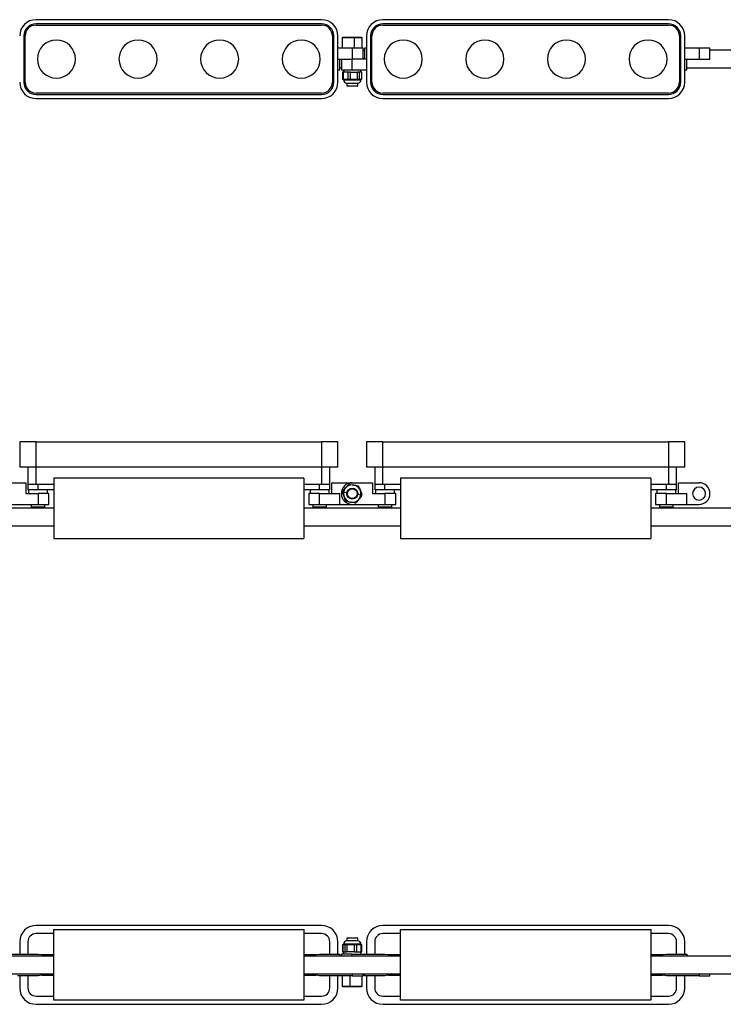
# Model space of a CAD drawing. Header units: millimetres. Extents: x -719 to 2929, y 432 to 794.
# Tile 7 of 15: x 494 to 752, y 432 to 794. Entities that reach past the tile are written whole.
import ezdxf

# ---------------------------------------------------------------- set-up
doc = ezdxf.new("R2010")
doc.units = ezdxf.units.MM

# ---------------------------------------------------------------- blocks, each defined once
blk = doc.blocks.new('Drawing View1')
at = {"color": 7, "linetype": 'Continuous', "lineweight": 25}
for p, q in [((1076.45, 17.75), (971.45, 17.75)), ((1076.45, 16.25), (971.45, 16.25)), ((971.45, 15.75), (1076.45, 15.75)), ((1203.95, 17.75), (1098.95, 17.75)), ((1203.95, 16.25), (1098.95, 16.25)), ((1098.95, 15.75), (1203.95, 15.75)), ((966.95, 11.75), (966.95, -5.25)), ((967.45, -5.25), (967.45, 11.75)), ((1080.45, 11.75), (1080.45, -5.25)), ((1080.95, -5.25), (1080.95, 11.75)), ((1082.45, -5.25), (1082.45, 11.75)), ((1084.17, 11.25), (1084.03, 11.12)), ((1084.03, 11.12), (1084.03, 7.25)), ((1088.42, 11.12), (1084.03, 11.12)), ((1088.4, 11.25), (1084.17, 11.25)), ((1088.42, 11.12), (1088.4, 11.25)), ((1091.23, 11.25), (1088.4, 11.25)), ((1088.42, 11.12), (1088.42, 7.25)), ((1091.37, 11.12), (1088.42, 11.12)), ((1091.37, 11.12), (1091.23, 11.25)), ((1091.37, 7.25), (1091.37, 11.12)), ((1092.95, 11.75), (1092.95, -5.25)), ((1094.45, 11.75), (1094.45, -5.25)), ((1094.95, -5.25), (1094.95, 11.75)), ((1207.95, 11.75), (1207.95, -5.25)), ((1208.45, -5.25), (1208.45, 11.75)), ((1209.95, -5.25), (1209.95, 11.75)), ((1087.7, 7.25), (1082.45, 7.25)), ((1087.7, 7.25), (1087.7, 3.25)), ((1091.7, 7.25), (1087.7, 7.25)), ((1091.7, 3.25), (1091.7, 7.25)), ((1092.2, 7.25), (1092.2, 3.25)), ((1092.95, 7.25), (1092.2, 7.25)), ((1215.2, 7.25), (1209.95, 7.25)), ((1215.2, 7.25), (1215.2, 3.25)), ((1219.2, 7.25), (1215.2, 7.25)), ((1219.2, 3.25), (1219.2, 7.25)), ((1092.2, 6.5), (1091.7, 6.5)), ((1405.4, 6.5), (1219.2, 6.5)), ((1082.45, 3.25), (1087.7, 3.25)), ((1083.2, -0.75), (1083.2, 3.25)), ((1083.2, 0), (1083.7, 0)), ((1083.7, 3.25), (1083.7, -0.75)), ((1092.95, 3.25), (1087.7, 3.25)), ((1087.7, -0.75), (1087.7, 3.25)), ((1209.95, 3.25), (1215.2, 3.25)), ((1210.7, -0.75), (1210.7, 3.25)), ((1210.7, 0), (1405.4, 0)), ((1215.2, 3.25), (1219.2, 3.25)), ((1082.45, -0.75), (1083.2, -0.75)), ((1083.7, -0.75), (1087.7, -0.75)), ((1084.17, -1.55), (1084.17, -4.11)), ((1084.37, -1.55), (1084.17, -1.55)), ((1084.37, -1.55), (1084.37, -4.11)), ((1086.16, -1.55), (1084.37, -1.55)), ((1084.5, -0.75), (1084.5, -1.55)), ((1084.55, -0.75), (1084.55, -1.55)), ((1086.16, -4.11), (1086.16, -1.55)), ((1086.92, -1.55), (1086.16, -1.55)), ((1086.92, -1.55), (1086.92, -4.11)), ((1086.92, -1.55), (1089.64, -1.55)), ((1087.7, -0.75), (1092.95, -0.75)), ((1089.64, -4.11), (1089.64, -1.55)), ((1090.25, -1.55), (1089.64, -1.55)), ((1090.25, -1.55), (1090.25, -4.11)), ((1091.18, -1.55), (1090.25, -1.55)), ((1090.9, -1.55), (1090.9, -0.75)), ((1091.18, -4.11), (1091.18, -1.55)), ((1091.23, -1.55), (1091.18, -1.55)), ((1091.23, -4.11), (1091.23, -1.55)), ((1209.95, -0.75), (1210.7, -0.75)), ((1084.17, -4.11), (1084.37, -4.11)), ((1084.37, -4.11), (1085.26, -4.11)), ((1084.5, -4.11), (1084.5, -4.35)), ((1084.5, -4.35), (1084.55, -4.35)), ((1084.55, -4.35), (1084.55, -4.11)), ((1084.55, -4.35), (1084.56, -4.35)), ((1084.56, -4.35), (1090.9, -4.35)), ((1085.26, -4.11), (1086.16, -4.11)), ((1085.7, -5.55), (1085.7, -6.55)), ((1085.7, -5.55), (1085.73, -5.55)), ((1085.7, -6.55), (1085.9, -6.75)), ((1085.7, -6.55), (1089.7, -6.55)), ((1085.73, -5.55), (1089.7, -5.55)), ((1085.73, -5.55), (1085.73, -5.55)), ((1089.5, -6.75), (1085.9, -6.75)), ((1086.16, -4.11), (1086.92, -4.11)), ((1086.92, -4.11), (1088.28, -4.11)), ((1088.28, -4.11), (1089.64, -4.11)), ((1089.5, -6.75), (1089.7, -6.55)), ((1089.64, -4.11), (1090.25, -4.11)), ((1089.7, -6.55), (1089.7, -5.55)), ((1090.25, -4.11), (1090.72, -4.11)), ((1090.72, -4.11), (1091.18, -4.11)), ((1090.9, -4.35), (1090.9, -4.11)), ((1091.18, -4.11), (1091.23, -4.11)), ((1076.45, -9.25), (971.45, -9.25)), ((971.45, -9.75), (1076.45, -9.75)), ((1203.95, -9.25), (1098.95, -9.25)), ((1098.95, -9.75), (1203.95, -9.75)), ((971.45, -11.25), (1076.45, -11.25)), ((1098.95, -11.25), (1203.95, -11.25))]:
    blk.add_line(p, q, dxfattribs=at)
for centre, radius, start, end in [((971.45, 11.75), 6, 90, 180), ((971.45, 11.75), 4.5, 90, 180), ((971.45, 11.75), 4, 90, 180), ((1076.45, 11.75), 6, 0, 90), ((1076.45, 11.75), 4.5, 0, 90), ((1076.45, 11.75), 4, 0, 90), ((1098.95, 11.75), 6, 90, 180), ((1098.95, 11.75), 4.5, 90, 180), ((1098.95, 11.75), 4, 90, 180), ((1203.95, 11.75), 6, 0, 90), ((1203.95, 11.75), 4.5, 0, 90), ((1203.95, 11.75), 4, 0, 90), ((978.95, 3.25), 7, 90, 270), ((978.95, 3.25), 7, 270, 90), ((1008.95, 3.25), 7, 90, 270), ((1008.95, 3.25), 7, 270, 90), ((1038.95, 3.25), 7, 90, 270), ((1038.95, 3.25), 7, 270, 90), ((1068.95, 3.25), 7, 90, 270), ((1068.95, 3.25), 7, 270, 90), ((1106.45, 3.25), 7, 90, 270), ((1106.45, 3.25), 7, 270, 90), ((1136.45, 3.25), 7, 90, 270), ((1136.45, 3.25), 7, 270, 90), ((1166.45, 3.25), 7, 90, 270), ((1166.45, 3.25), 7, 270, 90), ((1196.45, 3.25), 7, 90, 270), ((1196.45, 3.25), 7, 270, 90), ((971.45, -5.25), 6, 180, 270), ((971.45, -5.25), 4.5, 180, 270), ((971.45, -5.25), 4, 180, 270), ((1076.45, -5.25), 6, 270, 0), ((1076.45, -5.25), 4.5, 270, 0), ((1076.45, -5.25), 4, 270, 0), ((1085.7, -4.35), 1.2, 180, 270), ((1085.74, -4.36), 1.19, 179.5268, 269.5189), ((1089.7, -4.35), 1.2, 270, 0), ((1098.95, -5.25), 6, 180, 270), ((1098.95, -5.25), 4.5, 180, 270), ((1098.95, -5.25), 4, 180, 270), ((1203.95, -5.25), 6, 270, 0), ((1203.95, -5.25), 4.5, 270, 0), ((1203.95, -5.25), 4, 270, 0)]:
    blk.add_arc(centre, radius, start, end, dxfattribs=at)
blk = doc.blocks.new('Drawing View2')
at = {"color": 7, "linetype": 'Continuous', "lineweight": 25}
for p, q in [((965.45, 30.91), (965.45, 21.61)), ((971.45, 30.91), (965.45, 30.91)), ((971.45, 21.61), (971.45, 30.91)), ((971.45, 30.91), (1076.45, 30.91)), ((1076.45, 30.91), (1076.45, 21.61)), ((1082.45, 30.91), (1076.45, 30.91)), ((1082.45, 21.61), (1082.45, 30.91)), ((1092.95, 30.91), (1092.95, 21.61)), ((1098.95, 30.91), (1092.95, 30.91)), ((1098.95, 21.61), (1098.95, 30.91)), ((1098.95, 30.91), (1203.95, 30.91)), ((1203.95, 30.91), (1203.95, 21.61)), ((1209.95, 30.91), (1203.95, 30.91)), ((1209.95, 21.61), (1209.95, 30.91)), ((971.45, 21.61), (965.45, 21.61)), ((968.45, 21.61), (968.45, 15.25)), ((1076.45, 21.61), (971.45, 21.61)), ((971.45, 15.25), (971.45, 21.61)), ((1082.45, 21.61), (1076.45, 21.61)), ((1076.45, 21.61), (1076.45, 15.25)), ((1079.45, 15.25), (1079.45, 21.61)), ((1098.95, 21.61), (1092.95, 21.61)), ((1095.95, 21.61), (1095.95, 15.25)), ((1203.95, 21.61), (1098.95, 21.61)), ((1098.95, 15.25), (1098.95, 21.61)), ((1209.95, 21.61), (1203.95, 21.61)), ((1203.95, 21.61), (1203.95, 15.25)), ((1206.95, 15.25), (1206.95, 21.61)), ((960.2, 15.85), (967.7, 15.85)), ((967.7, 15.85), (967.7, 11.85)), ((968.45, 15.25), (968.45, 13.25)), ((971.45, 15.25), (968.45, 15.25)), ((977.95, 15.25), (971.45, 15.25)), ((972.2, 13.25), (972.2, 15.25)), ((1069.95, 17.55), (977.95, 17.55)), ((977.95, 17.55), (977.95, -4.65)), ((1069.95, 17.55), (1069.95, -4.65)), ((1076.45, 15.25), (1069.95, 15.25)), ((1075.7, 13.25), (1075.7, 15.25)), ((1079.45, 15.25), (1076.45, 15.25)), ((1079.45, 13.25), (1079.45, 15.25)), ((1080.2, 11.85), (1080.2, 15.85)), ((1080.2, 15.85), (1087.7, 15.85)), ((1085.26, 13.93), (1086.16, 14.98)), ((1086.92, 15.25), (1088.28, 15)), ((1087.7, 15.85), (1095.2, 15.85)), ((1088.28, 15), (1089.64, 14.75)), ((1095.2, 15.85), (1095.2, 11.85)), ((1095.95, 15.25), (1095.95, 13.25)), ((1098.95, 15.25), (1095.95, 15.25)), ((1105.45, 15.25), (1098.95, 15.25)), ((1099.7, 13.25), (1099.7, 15.25)), ((1105.45, 17.55), (1105.45, -4.65)), ((1197.45, 17.55), (1105.45, 17.55)), ((1197.45, 17.55), (1197.45, -4.65)), ((1203.95, 15.25), (1197.45, 15.25)), ((1203.2, 13.25), (1203.2, 15.25)), ((1206.95, 15.25), (1203.95, 15.25)), ((1206.95, 13.25), (1206.95, 15.25)), ((1207.7, 15.85), (1215.2, 15.85)), ((1207.7, 11.85), (1207.7, 15.85)), ((967.7, 11.85), (972.2, 11.85)), ((972.2, 13.25), (968.45, 13.25)), ((968.7, 13.25), (968.7, 11.85)), ((977.95, 13.25), (972.2, 13.25)), ((972.2, 11.85), (972.2, 7.85)), ((976.2, 11.85), (972.2, 11.85)), ((975.7, 11.85), (975.7, 13.25)), ((976.2, 7.85), (976.2, 11.85)), ((1075.7, 13.25), (1069.95, 13.25)), ((1071.7, 11.85), (1071.7, 7.85)), ((1075.7, 11.85), (1071.7, 11.85)), ((1072.2, 13.25), (1072.2, 11.85)), ((1079.45, 13.25), (1075.7, 13.25)), ((1075.7, 7.85), (1075.7, 11.85)), ((1075.7, 11.85), (1083.2, 11.85)), ((1079.2, 11.85), (1079.2, 13.25)), ((1083.2, 7.85), (1083.2, 11.85)), ((1084.68, 10.78), (1084.22, 12.08)), ((1084.37, 12.87), (1085.26, 13.93)), ((1084.55, 12.43), (1085.73, 12.21)), ((1090.85, 11.27), (1089.67, 11.49)), ((1090.25, 14.23), (1090.72, 12.92)), ((1090.72, 12.92), (1091.18, 11.62)), ((1095.2, 11.85), (1099.7, 11.85)), ((1099.7, 13.25), (1095.95, 13.25)), ((1096.2, 13.25), (1096.2, 11.85)), ((1105.45, 13.25), (1099.7, 13.25)), ((1099.7, 11.85), (1099.7, 7.85)), ((1103.7, 11.85), (1099.7, 11.85)), ((1103.2, 11.85), (1103.2, 13.25)), ((1103.7, 7.85), (1103.7, 11.85)), ((1203.2, 13.25), (1197.45, 13.25)), ((1199.2, 11.85), (1199.2, 7.85)), ((1203.2, 11.85), (1199.2, 11.85)), ((1199.7, 13.25), (1199.7, 11.85)), ((1206.95, 13.25), (1203.2, 13.25)), ((1203.2, 7.85), (1203.2, 11.85)), ((1203.2, 11.85), (1210.7, 11.85)), ((1206.7, 11.85), (1206.7, 13.25)), ((1210.7, 7.85), (1210.7, 11.85)), ((960.2, 7.85), (972.2, 7.85)), ((969.7, 7.85), (969.7, 6.85)), ((972.2, 7.85), (976.2, 7.85)), ((974.7, 6.85), (974.7, 7.85)), ((1071.7, 7.85), (1075.7, 7.85)), ((1073.2, 7.85), (1073.2, 6.85)), ((1075.7, 7.85), (1083.2, 7.85)), ((1078.2, 6.85), (1078.2, 7.85)), ((1083.2, 7.85), (1087.7, 7.85)), ((1085.15, 9.47), (1084.68, 10.78)), ((1087.12, 8.7), (1085.76, 8.95)), ((1088.48, 8.45), (1087.12, 8.7)), ((1087.7, 7.85), (1099.7, 7.85)), ((1090.14, 9.77), (1089.24, 8.72)), ((1091.03, 10.83), (1090.14, 9.77)), ((1097.2, 7.85), (1097.2, 6.85)), ((1099.7, 7.85), (1103.7, 7.85)), ((1102.2, 6.85), (1102.2, 7.85)), ((1199.2, 7.85), (1203.2, 7.85)), ((1200.7, 7.85), (1200.7, 6.85)), ((1203.2, 7.85), (1210.7, 7.85)), ((1205.7, 6.85), (1205.7, 7.85)), ((1210.7, 7.85), (1215.2, 7.85)), ((977.95, 6.5), (942.45, 6.5)), ((974.7, 6.85), (969.7, 6.85)), ((1105.45, 6.5), (1069.95, 6.5)), ((1078.2, 6.85), (1073.2, 6.85)), ((1102.2, 6.85), (1097.2, 6.85)), ((1405.4, 6.5), (1197.45, 6.5)), ((1205.7, 6.85), (1200.7, 6.85)), ((942.45, 0), (977.95, 0)), ((1069.95, 0), (1105.45, 0)), ((1197.45, 0), (1405.4, 0)), ((977.95, -4.65), (1069.95, -4.65)), ((1105.45, -4.65), (1197.45, -4.65))]:
    blk.add_line(p, q, dxfattribs=at)
for radius in [2, 1.8]:
    blk.add_circle((1087.7, 11.85), radius, dxfattribs=at)
for centre, radius, start, end in [((1087.7, 11.85), 4, 90, 270), ((1087.7, 11.85), 3.2, 349.5715, 169.2807), ((1086.77, 14.46), 0.8, 79.5715, 139.5715), ((1089.5, 13.96), 0.8, 19.5715, 79.5715), ((1215.2, 11.85), 4, 270, 90), ((1084.97, 12.35), 0.8, 139.5715, 199.5715), ((1087.7, 11.85), 3.2, 169.5715, 349.2807), ((1087.7, 11.85), 3.2, 169.2807, 169.5715), ((1087.7, 11.85), 3.2, 349.2807, 349.5715), ((1090.43, 11.35), 0.8, 319.5715, 19.5715), ((1215.2, 11.85), 2.4, 0, 180), ((1215.2, 11.85), 2.4, 180, 0), ((1085.9, 9.74), 0.8, 199.5715, 259.5715), ((1088.63, 9.24), 0.8, 259.5715, 319.5715)]:
    blk.add_arc(centre, radius, start, end, dxfattribs=at)
blk = doc.blocks.new('Drawing View3')
at = {"color": 7, "linetype": 'Continuous', "lineweight": 25}
for p, q in [((1076.45, 17.75), (971.45, 17.75)), ((977.95, 14.75), (971.45, 14.75)), ((977.95, 16.25), (1069.95, 16.25)), ((977.95, -9.75), (977.95, 16.25)), ((1069.95, 16.25), (1069.95, -9.75)), ((1076.45, 14.75), (1069.95, 14.75)), ((1203.95, 17.75), (1098.95, 17.75)), ((1105.45, 14.75), (1098.95, 14.75)), ((1105.45, -9.75), (1105.45, 16.25)), ((1105.45, 16.25), (1197.45, 16.25)), ((1197.45, 16.25), (1197.45, -9.75)), ((1203.95, 14.75), (1197.45, 14.75)), ((965.45, 11.75), (965.45, 7.25)), ((968.45, 11.75), (968.45, 7.25)), ((1079.45, 7.25), (1079.45, 11.75)), ((1082.45, 7.25), (1082.45, 11.75)), ((1085.9, 13.25), (1085.7, 13.05)), ((1085.7, 13.05), (1085.7, 12.05)), ((1087.31, 13.05), (1085.7, 13.05)), ((1089.67, 12.05), (1085.7, 12.05)), ((1085.9, 13.25), (1087.34, 13.25)), ((1089.7, 13.05), (1087.31, 13.05)), ((1087.34, 13.25), (1089.5, 13.25)), ((1089.7, 13.05), (1089.5, 13.25)), ((1089.67, 12.05), (1089.67, 12.05)), ((1089.7, 12.05), (1089.67, 12.05)), ((1089.7, 12.05), (1089.7, 13.05)), ((1092.95, 11.75), (1092.95, 7.25)), ((1095.95, 11.75), (1095.95, 7.25)), ((1206.95, 7.25), (1206.95, 11.75)), ((1209.95, 7.25), (1209.95, 11.75)), ((960.2, 7.25), (972.2, 7.25)), ((1075.7, 7.25), (1083.2, 7.25)), ((1083.2, 7.25), (1083.2, 6.5)), ((1083.7, 7.25), (1083.7, 6.5)), ((1087.7, 7.25), (1083.7, 7.25)), ((1084.17, 10.61), (1084.17, 8.05)), ((1084.22, 10.61), (1084.17, 10.61)), ((1084.17, 8.05), (1084.22, 8.05)), ((1084.22, 10.61), (1084.22, 8.05)), ((1084.68, 10.61), (1084.22, 10.61)), ((1084.22, 8.05), (1085.15, 8.05)), ((1084.5, 10.85), (1084.5, 10.61)), ((1090.84, 10.85), (1084.5, 10.85)), ((1084.5, 8.05), (1084.5, 7.25)), ((1085.15, 10.61), (1084.68, 10.61)), ((1085.15, 8.05), (1085.15, 10.61)), ((1085.76, 10.61), (1085.15, 10.61)), ((1085.15, 8.05), (1085.76, 8.05)), ((1085.76, 10.61), (1085.76, 8.05)), ((1087.12, 10.61), (1085.76, 10.61)), ((1088.48, 8.05), (1085.76, 8.05)), ((1088.48, 10.61), (1087.12, 10.61)), ((1087.7, 7.25), (1099.7, 7.25)), ((1087.7, 6.5), (1087.7, 7.25)), ((1088.48, 8.05), (1088.48, 10.61)), ((1089.24, 10.61), (1088.48, 10.61)), ((1088.48, 8.05), (1089.24, 8.05)), ((1089.24, 10.61), (1089.24, 8.05)), ((1090.14, 10.61), (1089.24, 10.61)), ((1089.24, 8.05), (1091.03, 8.05)), ((1091.03, 10.61), (1090.14, 10.61)), ((1090.85, 10.85), (1090.84, 10.85)), ((1090.85, 10.85), (1090.85, 10.61)), ((1090.9, 10.85), (1090.85, 10.85)), ((1090.85, 7.25), (1090.85, 8.05)), ((1090.9, 10.61), (1090.9, 10.85)), ((1090.9, 7.25), (1090.9, 8.05)), ((1091.03, 8.05), (1091.03, 10.61)), ((1091.23, 10.61), (1091.03, 10.61)), ((1091.03, 8.05), (1091.23, 8.05)), ((1091.23, 8.05), (1091.23, 10.61)), ((1203.2, 7.25), (1210.7, 7.25)), ((1210.7, 7.25), (1210.7, 6.5)), ((977.95, 6.5), (942.45, 6.5)), ((977.95, 7), (973.59, 7)), ((1074.31, 7), (1069.95, 7)), ((1105.45, 6.5), (1069.95, 6.5)), ((1105.45, 7), (1101.09, 7)), ((1201.81, 7), (1197.45, 7)), ((1405.4, 6.5), (1197.45, 6.5)), ((942.45, 0), (977.95, 0)), ((1069.95, 0), (1105.45, 0)), ((1087.7, 0), (1087.7, -0.75)), ((1091.7, -0.75), (1091.7, 0)), ((1092.2, -0.75), (1092.2, 0)), ((1197.45, 0), (1405.4, 0)), ((1215.2, 0), (1215.2, -0.75)), ((1219.2, -0.75), (1219.2, 0)), ((972.2, -0.75), (964.7, -0.75)), ((965.45, -0.75), (965.45, -5.25)), ((968.45, -0.75), (968.45, -5.25)), ((973.59, -0.5), (977.95, -0.5)), ((1069.95, -0.5), (1074.31, -0.5)), ((1087.7, -0.75), (1075.7, -0.75)), ((1079.45, -5.25), (1079.45, -0.75)), ((1082.45, -5.25), (1082.45, -0.75)), ((1084.03, -0.75), (1084.03, -4.62)), ((1086.98, -4.62), (1086.98, -0.75)), ((1087.7, -0.75), (1091.7, -0.75)), ((1091.37, -4.62), (1091.37, -0.75)), ((1099.7, -0.75), (1092.2, -0.75)), ((1092.95, -0.75), (1092.95, -5.25)), ((1095.95, -0.75), (1095.95, -5.25)), ((1101.09, -0.5), (1105.45, -0.5)), ((1197.45, -0.5), (1201.81, -0.5)), ((1215.2, -0.75), (1203.2, -0.75)), ((1206.95, -5.25), (1206.95, -0.75)), ((1209.95, -5.25), (1209.95, -0.75)), ((1215.2, -0.75), (1219.2, -0.75)), ((1084.03, -4.62), (1084.17, -4.75)), ((1084.03, -4.62), (1086.98, -4.62)), ((1084.17, -4.75), (1087, -4.75)), ((1086.98, -4.62), (1091.37, -4.62)), ((1086.98, -4.62), (1087, -4.75)), ((1087, -4.75), (1091.23, -4.75)), ((1091.23, -4.75), (1091.37, -4.62)), ((971.45, -8.25), (977.95, -8.25)), ((1069.95, -9.75), (977.95, -9.75)), ((1069.95, -8.25), (1076.45, -8.25)), ((1098.95, -8.25), (1105.45, -8.25)), ((1197.45, -9.75), (1105.45, -9.75)), ((1197.45, -8.25), (1203.95, -8.25)), ((971.45, -11.25), (1076.45, -11.25)), ((1098.95, -11.25), (1203.95, -11.25))]:
    blk.add_line(p, q, dxfattribs=at)
at = {"color": 7, "linetype": 'Continuous', "lineweight": 25, "flags": 128}
for points in [[(972.2, 7.25), (973.44, 7.05), (974.53, 6.5)], [(1073.37, 6.5), (1074.46, 7.05), (1075.7, 7.25)], [(1099.7, 7.25), (1100.94, 7.05), (1102.03, 6.5)], [(1200.87, 6.5), (1201.96, 7.05), (1203.2, 7.25)], [(974.53, 0), (973.44, -0.55), (972.2, -0.75)], [(1075.7, -0.75), (1074.46, -0.55), (1073.37, 0)], [(1102.03, 0), (1100.94, -0.55), (1099.7, -0.75)], [(1203.2, -0.75), (1201.96, -0.55), (1200.87, 0)]]:
    blk.add_lwpolyline(points, dxfattribs=at)
at = {"color": 7, "linetype": 'Continuous', "lineweight": 25}
for centre, radius, start, end in [((971.45, 11.75), 6, 90, 180), ((971.45, 11.75), 3, 90, 180), ((1076.45, 11.75), 6, 0, 90), ((1076.45, 11.75), 3, 0, 90), ((1098.95, 11.75), 6, 90, 180), ((1098.95, 11.75), 3, 90, 180), ((1203.95, 11.75), 6, 0, 90), ((1203.95, 11.75), 3, 0, 90), ((1085.7, 10.85), 1.2, 90, 180), ((1089.66, 10.86), 1.19, 359.5268, 89.5189), ((1089.7, 10.85), 1.2, 0, 90), ((971.45, -5.25), 6, 180, 270), ((971.45, -5.25), 3, 180, 270), ((1076.45, -5.25), 3, 270, 0), ((1076.45, -5.25), 6, 270, 0), ((1098.95, -5.25), 6, 180, 270), ((1098.95, -5.25), 3, 180, 270), ((1203.95, -5.25), 3, 270, 0), ((1203.95, -5.25), 6, 270, 0)]:
    blk.add_arc(centre, radius, start, end, dxfattribs=at)

msp = doc.modelspace()

# ---------------------------------------------------------------- block references
at = {"color": 7, "linetype": 'Continuous', "lineweight": 25}
for name, p in [('Drawing View1', (-471.93, 776.38)), ('Drawing View2', (-471.93, 607.93)), ('Drawing View3', (-471.93, 443.16))]:
    msp.add_blockref(name, p, dxfattribs=at)

doc.saveas('drawing.dxf')
